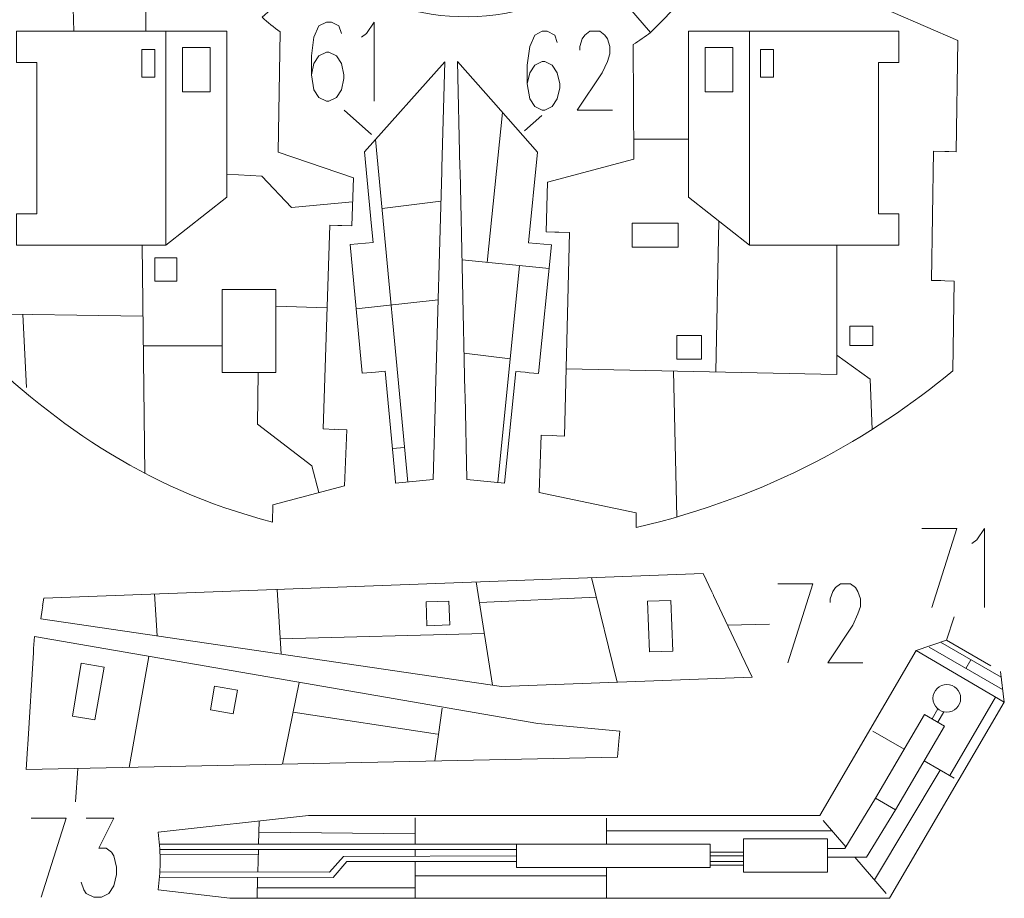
# Model space of a CAD drawing. Header units: millimetres. Extents: x -176 to 176, y -135 to 136.
# Tile 6 of 8: x 35 to 176, y -134 to -8. Entities that reach past the tile are written whole.
import ezdxf

# ---------------------------------------------------------------- set-up
doc = ezdxf.new("R2010")
doc.units = ezdxf.units.MM
doc.header["$MEASUREMENT"] = 0
doc.layers.add('Layer 1', color=7, linetype='Continuous')

msp = doc.modelspace()

# ---------------------------------------------------------------- linework, layer by layer
at = {"layer": 'Layer 1', "color": 5, "lineweight": 9}
for points in [[(52.5604, -16.2255), (54.4124, -16.2255), (54.4124, -12.2567), (52.5604, -12.2567), (52.5604, -16.2255)], [(58.3812, -18.3422), (62.3498, -18.3422), (62.3498, -11.9922), (58.3812, -11.9922), (58.3812, -18.3422)], [(133.2897, -18.3422), (137.2583, -18.3422), (137.2583, -11.9922), (133.2897, -11.9922), (133.2897, -18.3422)], [(141.2271, -16.2255), (143.0791, -16.2255), (143.0791, -12.2567), (141.2271, -12.2567), (141.2271, -16.2255)], [(54.4112, -45.4492), (57.5862, -45.4492), (57.5862, -42.142), (54.4112, -42.142), (54.4112, -45.4492)], [(154.0268, -54.7098), (157.334, -54.7098), (157.334, -51.9316), (154.0268, -51.9316), (154.0268, -54.7098)], [(129.2221, -56.6568), (132.7855, -56.6568), (132.7855, -53.2626), (129.2221, -53.2626), (129.2221, -56.6568)]]:
    msp.add_lwpolyline(points, close=True, dxfattribs=at)
at = {"layer": 'Layer 1', "color": 1, "lineweight": 9}
for points in [[(122.8206, -40.5875), (129.4352, -40.5875), (129.4352, -37.1479), (122.8206, -37.1479), (122.8206, -40.5875)], [(64.0832, -58.5791), (71.756, -58.5791), (71.756, -46.6729), (64.0832, -46.6729), (64.0832, -58.5791)], [(138.7848, -130.1637), (150.8234, -130.1637), (150.8234, -125.4013), (138.7848, -125.4013), (138.7848, -130.1637)]]:
    msp.add_lwpolyline(points, close=True, dxfattribs=at)
msp.add_ellipse((167.9446, -105.2612), major_axis=(0, 1.9844), ratio=1, dxfattribs=at)
at = {"layer": 'Layer 1', "lineweight": 9}
for points, knots in [([(29.6059, 72.1408), (29.6059, 72.1408), (28.2142, 72.146), (28.2142, 72.146), (28.2142, 72.146), (28.2142, 72.146), (28.145, 62.8944), (28.145, 62.8944), (28.145, 62.8944), (28.145, 62.8944), (59.8657, 46.4313), (59.8657, 46.4313), (59.8657, 46.4313), (62.3753, 51.1569), (65.7219, 55.3896), (69.7406, 58.9222), (69.7406, 58.9222), (69.7406, 58.9222), (76.99, 50.5553), (76.99, 50.5553), (76.99, 50.5553), (64.4465, 39.466), (62.0916, 20.8043), (71.5188, 6.9679), (71.5188, 6.9679), (71.5188, 6.9679), (62.4633, 0.5986), (62.4633, 0.5986), (62.4633, 0.5986), (61.3093, 2.2802), (60.2726, 4.0397), (59.3612, 5.8641), (59.3612, 5.8641), (59.3612, 5.8641), (28.0161, -7.7834), (28.0161, -7.7834), (28.0161, -7.7834), (28.0161, -7.7834), (27.7834, -22.8261), (27.7834, -22.8261), (27.7834, -22.8261), (27.7834, -22.8261), (31.4616, -22.9497), (31.4616, -22.9497), (31.4616, -22.9497), (31.4616, -22.9497), (30.8392, -41.4668), (30.8392, -41.4668), (30.8392, -41.4668), (30.8392, -41.4668), (29.449, -41.4201), (29.449, -41.4201)], [0, 0, 0, 0, 0.07142857, 0.07142857, 0.07142857, 0.07142857, 0.14285714, 0.14285714, 0.14285714, 0.14285714, 0.21428571, 0.21428571, 0.21428571, 0.21428571, 0.28571429, 0.28571429, 0.28571429, 0.28571429, 0.35714286, 0.35714286, 0.35714286, 0.35714286, 0.42857143, 0.42857143, 0.42857143, 0.42857143, 0.5, 0.5, 0.5, 0.5, 0.57142857, 0.57142857, 0.57142857, 0.57142857, 0.64285714, 0.64285714, 0.64285714, 0.64285714, 0.71428571, 0.71428571, 0.71428571, 0.71428571, 0.78571429, 0.78571429, 0.78571429, 0.78571429, 0.85714286, 0.85714286, 0.85714286, 0.85714286, 1, 1, 1, 1]), ([(168.2362, -26.8958), (168.2362, -26.8958), (169.298, -26.9315), (169.298, -26.9315), (169.298, -26.9315), (169.298, -26.9315), (169.545, -10.9596), (169.545, -10.9596), (169.545, -10.9596), (169.545, -10.9596), (137.0921, 3.1008), (137.0921, 3.1008), (137.0921, 3.1008), (136.4319, 1.9852), (135.7229, 0.8991), (134.9674, -0.1542), (134.9674, -0.1542), (134.9674, -0.1542), (126.1698, 6.5769), (126.1698, 6.5769), (126.1698, 6.5769), (135.1253, 19.3494), (134.0107, 36.6116), (123.4644, 48.1057), (123.4644, 48.1057), (123.4644, 48.1057), (131.7478, 55.4514), (131.7478, 55.4514), (131.7478, 55.4514), (134.551, 52.3683), (136.9055, 48.904), (138.7407, 45.1629), (138.7407, 45.1629), (138.7407, 45.1629), (174.7531, 61.1129), (174.7531, 61.1129), (174.7531, 61.1129), (174.7531, 61.1129), (174.7918, 71.6063), (174.7918, 71.6063), (174.7918, 71.6063), (174.7918, 71.6063), (173.4923, 71.6111), (173.4923, 71.6111)], [0, 0, 0, 0, 0.08333333, 0.08333333, 0.08333333, 0.08333333, 0.16666667, 0.16666667, 0.16666667, 0.16666667, 0.25, 0.25, 0.25, 0.25, 0.33333333, 0.33333333, 0.33333333, 0.33333333, 0.41666667, 0.41666667, 0.41666667, 0.41666667, 0.5, 0.5, 0.5, 0.5, 0.58333333, 0.58333333, 0.58333333, 0.58333333, 0.66666667, 0.66666667, 0.66666667, 0.66666667, 0.75, 0.75, 0.75, 0.75, 0.83333333, 0.83333333, 0.83333333, 0.83333333, 1, 1, 1, 1]), ([(81.197, -37.5037), (81.197, -37.5037), (82.6389, -37.5522), (82.6389, -37.5522), (82.6389, -37.5522), (82.6389, -37.5522), (82.871, -30.6482), (82.871, -30.6482), (82.871, -30.6482), (82.871, -30.6482), (72.0952, -26.9554), (72.0952, -26.9554), (72.0952, -26.9554), (72.0952, -26.9554), (72.3615, -9.738), (72.3615, -9.738), (72.3615, -9.738), (71.476, -9.0722), (70.6158, -8.3733), (69.7827, -7.6429), (69.7827, -7.6429), (69.7827, -7.6429), (78.1531, -0.22), (78.1531, -0.22), (78.1531, -0.22), (89.7511, -9.5469), (106.1161, -10.0399), (118.2391, -1.4062), (118.2391, -1.4062), (118.2391, -1.4062), (125.4854, -9.822), (125.4854, -9.822), (125.4854, -9.822), (124.6787, -10.4247), (123.8517, -10.9996), (123.0059, -11.5459), (123.0059, -11.5459), (123.0059, -11.5459), (123.1003, -27.9805), (123.1003, -27.9805), (123.1003, -27.9805), (123.1003, -27.9805), (110.6803, -31.2559), (110.6803, -31.2559), (110.6803, -31.2559), (110.6803, -31.2559), (110.5039, -38.3965), (110.5039, -38.3965), (110.5039, -38.3965), (110.5039, -38.3965), (111.7584, -38.4275), (111.7584, -38.4275)], [0, 0, 0, 0, 0.07142857, 0.07142857, 0.07142857, 0.07142857, 0.14285714, 0.14285714, 0.14285714, 0.14285714, 0.21428571, 0.21428571, 0.21428571, 0.21428571, 0.28571429, 0.28571429, 0.28571429, 0.28571429, 0.35714286, 0.35714286, 0.35714286, 0.35714286, 0.42857143, 0.42857143, 0.42857143, 0.42857143, 0.5, 0.5, 0.5, 0.5, 0.57142857, 0.57142857, 0.57142857, 0.57142857, 0.64285714, 0.64285714, 0.64285714, 0.64285714, 0.71428571, 0.71428571, 0.71428571, 0.71428571, 0.78571429, 0.78571429, 0.78571429, 0.78571429, 0.85714286, 0.85714286, 0.85714286, 0.85714286, 1, 1, 1, 1]), ([(95.5625, -29.1734), (95.5625, -29.1734), (95.9828, -14.018), (95.9828, -14.018), (95.9828, -14.018), (95.9828, -14.018), (84.4696, -26.9167), (84.4696, -26.9167), (84.4696, -26.9167), (84.4696, -26.9167), (85.4721, -37.6081), (85.4721, -37.6081), (85.4721, -37.6081), (85.4721, -37.6081), (85.6889, -39.92), (85.6889, -39.92), (85.6889, -39.92), (85.6889, -39.92), (82.4014, -40.2282), (82.4014, -40.2282), (82.4014, -40.2282), (82.4014, -40.2282), (84.1311, -58.6748), (84.1311, -58.6748), (84.1311, -58.6748), (84.1311, -58.6748), (85.495, -58.5469), (85.495, -58.5469)], [0, 0, 0, 0, 0.125, 0.125, 0.125, 0.125, 0.25, 0.25, 0.25, 0.25, 0.375, 0.375, 0.375, 0.375, 0.5, 0.5, 0.5, 0.5, 0.625, 0.625, 0.625, 0.625, 0.75, 0.75, 0.75, 0.75, 1, 1, 1, 1]), ([(108.066, -58.5863), (108.066, -58.5863), (109.4292, -58.7215), (109.4292, -58.7215), (109.4292, -58.7215), (109.4292, -58.7215), (111.2581, -40.2813), (111.2581, -40.2813), (111.2581, -40.2813), (111.2581, -40.2813), (107.9722, -39.9554), (107.9722, -39.9554), (107.9722, -39.9554), (107.9722, -39.9554), (109.2615, -26.9565), (109.2615, -26.9565), (109.2615, -26.9565), (109.2615, -26.9565), (102.9614, -19.8206), (102.9614, -19.8206), (102.9614, -19.8206), (102.9614, -19.8206), (97.8178, -13.9944), (97.8178, -13.9944), (97.8178, -13.9944), (97.8178, -13.9944), (98.157, -29.1733), (98.157, -29.1733)], [0, 0, 0, 0, 0.125, 0.125, 0.125, 0.125, 0.25, 0.25, 0.25, 0.25, 0.375, 0.375, 0.375, 0.375, 0.5, 0.5, 0.5, 0.5, 0.625, 0.625, 0.625, 0.625, 0.75, 0.75, 0.75, 0.75, 1, 1, 1, 1]), ([(167.1065, -45.396), (167.1065, -45.396), (165.7635, -45.3508), (165.7635, -45.3508), (165.7635, -45.3508), (165.7635, -45.3508), (166.05, -26.8224), (166.05, -26.8224), (166.05, -26.8224), (166.05, -26.8224), (167.6741, -26.877), (167.6741, -26.877)], [0, 0, 0, 0, 0.25, 0.25, 0.25, 0.25, 0.5, 0.5, 0.5, 0.5, 1, 1, 1, 1]), ([(80.2306, -66.7116), (80.2306, -66.7116), (78.5254, -66.6364), (78.5254, -66.6364), (78.5254, -66.6364), (78.5254, -66.6364), (79.5065, -37.4469), (79.5065, -37.4469), (79.5065, -37.4469), (79.5065, -37.4469), (80.6352, -37.4848), (80.6352, -37.4848)], [0, 0, 0, 0, 0.25, 0.25, 0.25, 0.25, 0.5, 0.5, 0.5, 0.5, 1, 1, 1, 1]), ([(112.3204, -38.4414), (112.3204, -38.4414), (113.8643, -38.4795), (113.8643, -38.4795), (113.8643, -38.4795), (113.8643, -38.4795), (113.1435, -67.6664), (113.1435, -67.6664), (113.1435, -67.6664), (113.1435, -67.6664), (112.0227, -67.6287), (112.0227, -67.6287)], [0, 0, 0, 0, 0.25, 0.25, 0.25, 0.25, 0.5, 0.5, 0.5, 0.5, 1, 1, 1, 1]), ([(28.8871, -41.4012), (28.8871, -41.4012), (27.4969, -41.3545), (27.4969, -41.3545), (27.4969, -41.3545), (27.4969, -41.3545), (27.3064, -53.6751), (27.3064, -53.6751), (27.3064, -53.6751), (39.3225, -65.3662), (52.4088, -75.1355), (71.275, -79.9955), (71.275, -79.9955), (71.275, -79.9955), (71.3131, -77.5298), (71.3131, -77.5298), (71.3131, -77.5298), (71.3131, -77.5298), (81.5816, -74.8217), (81.5816, -74.8217), (81.5816, -74.8217), (81.5816, -74.8217), (81.9357, -66.7867), (81.9357, -66.7867), (81.9357, -66.7867), (81.9357, -66.7867), (80.7922, -66.7363), (80.7922, -66.7363)], [0, 0, 0, 0, 0.125, 0.125, 0.125, 0.125, 0.25, 0.25, 0.25, 0.25, 0.375, 0.375, 0.375, 0.375, 0.5, 0.5, 0.5, 0.5, 0.625, 0.625, 0.625, 0.625, 0.75, 0.75, 0.75, 0.75, 1, 1, 1, 1]), ([(111.4608, -67.6099), (111.4608, -67.6099), (109.778, -67.5533), (109.778, -67.5533), (109.778, -67.5533), (109.778, -67.5533), (109.5022, -75.7603), (109.5022, -75.7603), (109.5022, -75.7603), (109.5022, -75.7603), (123.3916, -78.6708), (123.3916, -78.6708), (123.3916, -78.6708), (123.3916, -78.6708), (123.4039, -80.8015), (123.4039, -80.8015), (123.4039, -80.8015), (142.6577, -76.2701), (157.1656, -67.9188), (168.8125, -58.3273), (168.8125, -58.3273), (168.8125, -58.3273), (169.0115, -45.46), (169.0115, -45.46), (169.0115, -45.46), (169.0115, -45.46), (167.6685, -45.4148), (167.6685, -45.4148)], [0, 0, 0, 0, 0.125, 0.125, 0.125, 0.125, 0.25, 0.25, 0.25, 0.25, 0.375, 0.375, 0.375, 0.375, 0.5, 0.5, 0.5, 0.5, 0.625, 0.625, 0.625, 0.625, 0.75, 0.75, 0.75, 0.75, 1, 1, 1, 1]), ([(86.0548, -58.4944), (86.0548, -58.4944), (87.4187, -58.3665), (87.4187, -58.3665), (87.4187, -58.3665), (87.4187, -58.3665), (88.8474, -73.6019), (88.8474, -73.6019), (88.8474, -73.6019), (88.8474, -73.6019), (88.9241, -74.4205), (88.9241, -74.4205), (88.9241, -74.4205), (88.9241, -74.4205), (94.3217, -73.9143), (94.3217, -73.9143), (94.3217, -73.9143), (94.3217, -73.9143), (94.6534, -61.9545), (94.6534, -61.9545)], [0, 0, 0, 0, 0.16666667, 0.16666667, 0.16666667, 0.16666667, 0.33333333, 0.33333333, 0.33333333, 0.33333333, 0.5, 0.5, 0.5, 0.5, 0.66666667, 0.66666667, 0.66666667, 0.66666667, 1, 1, 1, 1]), ([(98.8869, -61.8339), (98.8869, -61.8339), (99.1567, -73.9089), (99.1567, -73.9089), (99.1567, -73.9089), (99.1567, -73.9089), (104.5516, -74.4439), (104.5516, -74.4439), (104.5516, -74.4439), (104.5516, -74.4439), (106.1433, -58.3956), (106.1433, -58.3956), (106.1433, -58.3956), (106.1433, -58.3956), (107.5066, -58.5308), (107.5066, -58.5308)], [0, 0, 0, 0, 0.2, 0.2, 0.2, 0.2, 0.4, 0.4, 0.4, 0.4, 0.6, 0.6, 0.6, 0.6, 1, 1, 1, 1]), ([(134.2684, -89.9912), (134.2684, -89.9912), (133.0247, -87.3493), (133.0247, -87.3493), (133.0247, -87.3493), (133.0247, -87.3493), (38.4977, -90.8984), (38.4977, -90.8984), (38.4977, -90.8984), (38.4977, -90.8984), (38.3327, -92.0222), (38.3327, -92.0222)], [0, 0, 0, 0, 0.25, 0.25, 0.25, 0.25, 0.5, 0.5, 0.5, 0.5, 1, 1, 1, 1]), ([(93.2917, -91.451), (93.2917, -91.451), (96.5685, -91.3277), (96.5685, -91.3277), (96.5685, -91.3277), (96.5685, -91.3277), (96.6964, -94.726), (96.6964, -94.726), (96.6964, -94.726), (96.6964, -94.726), (93.4196, -94.8492), (93.4196, -94.8492), (93.4196, -94.8492), (93.4196, -94.8492), (93.2917, -91.451), (93.2917, -91.451)], [0, 0, 0, 0, 0.2, 0.2, 0.2, 0.2, 0.4, 0.4, 0.4, 0.4, 0.6, 0.6, 0.6, 0.6, 1, 1, 1, 1]), ([(125.0451, -91.3603), (125.0451, -91.3603), (128.3777, -91.2339), (128.3777, -91.2339), (128.3777, -91.2339), (128.3777, -91.2339), (128.6528, -98.4885), (128.6528, -98.4885), (128.6528, -98.4885), (128.6528, -98.4885), (125.3202, -98.6148), (125.3202, -98.6148), (125.3202, -98.6148), (125.3202, -98.6148), (125.0451, -91.3603), (125.0451, -91.3603)], [0, 0, 0, 0, 0.2, 0.2, 0.2, 0.2, 0.4, 0.4, 0.4, 0.4, 0.6, 0.6, 0.6, 0.6, 1, 1, 1, 1]), ([(138.2689, -98.4893), (138.2689, -98.4893), (134.5162, -90.5176), (134.5162, -90.5176), (134.5162, -90.5176), (134.5162, -90.5176), (138.2689, -98.4893), (138.2689, -98.4893)], [0, 0, 0, 0, 0.33333333, 0.33333333, 0.33333333, 0.33333333, 1, 1, 1, 1]), ([(38.251, -92.5784), (38.251, -92.5784), (38.0616, -93.8682), (38.0616, -93.8682), (38.0616, -93.8682), (38.0616, -93.8682), (104.0954, -103.5654), (104.0954, -103.5654), (104.0954, -103.5654), (104.0954, -103.5654), (140.0223, -102.214), (140.0223, -102.214), (140.0223, -102.214), (140.0223, -102.214), (138.5167, -99.0157), (138.5167, -99.0157)], [0, 0, 0, 0, 0.2, 0.2, 0.2, 0.2, 0.4, 0.4, 0.4, 0.4, 0.6, 0.6, 0.6, 0.6, 1, 1, 1, 1]), ([(120.9442, -111.3957), (120.9442, -111.3957), (121.0752, -109.9595), (121.0752, -109.9595), (121.0752, -109.9595), (121.0752, -109.9595), (109.3375, -108.8889), (109.3375, -108.8889), (109.3375, -108.8889), (109.3375, -108.8889), (37.1449, -96.4149), (37.1449, -96.4149), (37.1449, -96.4149), (37.1449, -96.4149), (37.0385, -98.14), (37.0385, -98.14), (37.0385, -98.14), (37.0385, -98.14), (37.1449, -96.4149), (37.1449, -96.4149)], [0, 0, 0, 0, 0.16666667, 0.16666667, 0.16666667, 0.16666667, 0.33333333, 0.33333333, 0.33333333, 0.33333333, 0.5, 0.5, 0.5, 0.5, 0.66666667, 0.66666667, 0.66666667, 0.66666667, 1, 1, 1, 1]), ([(174.2325, -100.6103), (174.2325, -100.6103), (167.8876, -96.9059), (167.8876, -96.9059), (167.8876, -96.9059), (167.8876, -96.9059), (163.5528, -98.4238), (163.5528, -98.4238), (163.5528, -98.4238), (163.5528, -98.4238), (149.7426, -122.0556), (149.7426, -122.0556), (149.7426, -122.0556), (149.7426, -122.0556), (76.4289, -122.0556), (76.4289, -122.0556), (76.4289, -122.0556), (76.4289, -122.0556), (54.9036, -124.444), (54.9036, -124.444)], [0, 0, 0, 0, 0.16666667, 0.16666667, 0.16666667, 0.16666667, 0.33333333, 0.33333333, 0.33333333, 0.33333333, 0.5, 0.5, 0.5, 0.5, 0.66666667, 0.66666667, 0.66666667, 0.66666667, 1, 1, 1, 1]), ([(42.6032, -107.8011), (42.6032, -107.8011), (43.8518, -100.2144), (43.8518, -100.2144), (43.8518, -100.2144), (43.8518, -100.2144), (47.1597, -100.8012), (47.1597, -100.8012), (47.1597, -100.8012), (47.1597, -100.8012), (45.8238, -108.3311), (45.8238, -108.3311), (45.8238, -108.3311), (45.8238, -108.3311), (42.6032, -107.8011), (42.6032, -107.8011)], [0, 0, 0, 0, 0.2, 0.2, 0.2, 0.2, 0.4, 0.4, 0.4, 0.4, 0.6, 0.6, 0.6, 0.6, 1, 1, 1, 1]), ([(169.7253, -116.861), (169.7253, -116.861), (176.1856, -105.8063), (176.1856, -105.8063), (176.1856, -105.8063), (176.1856, -105.8063), (175.6354, -101.4294), (175.6354, -101.4294)], [0, 0, 0, 0, 0.33333333, 0.33333333, 0.33333333, 0.33333333, 1, 1, 1, 1]), ([(66.2429, -104.1089), (66.2429, -104.1089), (65.6406, -107.5041), (65.6406, -107.5041), (65.6406, -107.5041), (65.6406, -107.5041), (62.3725, -106.9242), (62.3725, -106.9242), (62.3725, -106.9242), (62.3725, -106.9242), (62.9749, -103.5292), (62.9749, -103.5292), (62.9749, -103.5292), (62.9749, -103.5292), (66.2429, -104.1089), (66.2429, -104.1089)], [0, 0, 0, 0, 0.2, 0.2, 0.2, 0.2, 0.4, 0.4, 0.4, 0.4, 0.6, 0.6, 0.6, 0.6, 1, 1, 1, 1]), ([(164.7489, -107.587), (164.7489, -107.587), (167.6106, -109.2593), (167.6106, -109.2593), (167.6106, -109.2593), (167.6106, -109.2593), (160.5948, -121.2645), (160.5948, -121.2645), (160.5948, -121.2645), (160.5948, -121.2645), (157.7331, -119.5922), (157.7331, -119.5922), (157.7331, -119.5922), (157.7331, -119.5922), (164.7489, -107.587), (164.7489, -107.587)], [0, 0, 0, 0, 0.2, 0.2, 0.2, 0.2, 0.4, 0.4, 0.4, 0.4, 0.6, 0.6, 0.6, 0.6, 1, 1, 1, 1]), ([(36.1559, -112.4484), (36.1559, -112.4484), (35.9694, -115.4723), (35.9694, -115.4723), (35.9694, -115.4723), (35.9694, -115.4723), (120.7347, -113.6933), (120.7347, -113.6933), (120.7347, -113.6933), (120.7347, -113.6933), (120.8931, -111.9556), (120.8931, -111.9556)], [0, 0, 0, 0, 0.25, 0.25, 0.25, 0.25, 0.5, 0.5, 0.5, 0.5, 1, 1, 1, 1]), ([(119.4545, -133.9291), (119.4545, -133.9291), (159.7508, -133.9291), (159.7508, -133.9291), (159.7508, -133.9291), (159.7508, -133.9291), (169.4416, -117.3464), (169.4416, -117.3464)], [0, 0, 0, 0, 0.33333333, 0.33333333, 0.33333333, 0.33333333, 1, 1, 1, 1]), ([(106.2473, -129.4919), (106.2473, -129.4919), (106.2473, -126.1878), (106.2473, -126.1878), (106.2473, -126.1878), (106.2473, -126.1878), (134.0309, -126.1878), (134.0309, -126.1878), (134.0309, -126.1878), (134.0309, -126.1878), (134.0309, -129.4919), (134.0309, -129.4919), (134.0309, -129.4919), (134.0309, -129.4919), (106.2473, -129.4919), (106.2473, -129.4919)], [0, 0, 0, 0, 0.2, 0.2, 0.2, 0.2, 0.4, 0.4, 0.4, 0.4, 0.6, 0.6, 0.6, 0.6, 1, 1, 1, 1]), ([(54.9036, -132.7262), (54.9036, -132.7262), (65.1454, -133.9291), (65.1454, -133.9291), (65.1454, -133.9291), (65.1454, -133.9291), (118.8923, -133.9291), (118.8923, -133.9291)], [0, 0, 0, 0, 0.33333333, 0.33333333, 0.33333333, 0.33333333, 1, 1, 1, 1])]:
    msp.add_open_spline(points, degree=3, knots=knots, dxfattribs=at)
at = {"layer": 'Layer 1', "color": 5, "lineweight": 9}
for points in [[(53.1259, 3.1493), (53.1259, 3.1493), (53.1259, -9.6109), (53.1259, -9.6109)], [(125.4854, -9.822), (125.4854, -9.822), (134.9674, -0.1542), (134.9674, -0.1542)], [(42.7849, -9.6109), (42.7849, -9.6109), (42.5492, -1.4557), (42.5492, -1.4557)], [(102.0554, -42.7854), (102.0554, -42.7854), (104.268, -21.3003), (104.268, -21.3003)], [(86.0511, -25.1449), (86.0511, -25.1449), (90.6571, -74.2579), (90.6571, -74.2579)], [(123.0839, -25.1083), (123.0839, -25.1083), (130.9086, -25.1083), (130.9086, -25.1083)], [(86.9805, -35.0548), (86.9805, -35.0548), (95.4291, -33.9836), (95.4291, -33.9836)], [(135.2743, -36.863), (135.2743, -36.863), (134.8188, -58.4777), (134.8188, -58.4777)], [(52.5741, -40.3026), (52.5741, -40.3026), (52.9562, -73.0166), (52.9562, -73.0166)], [(98.4533, -42.4282), (98.4533, -42.4282), (110.9226, -43.6648), (110.9226, -43.6648)], [(106.6795, -43.2439), (106.6795, -43.2439), (103.5949, -74.349), (103.5949, -74.349)], [(71.756, -49.0539), (71.756, -49.0539), (79.1081, -49.301), (79.1081, -49.301)], [(83.2663, -49.4515), (83.2663, -49.4515), (95.0368, -48.1316), (95.0368, -48.1316)], [(52.6933, -50.503), (52.6933, -50.503), (27.3616, -50.1113), (27.3616, -50.1113)], [(35.5131, -50.2373), (35.5131, -50.2373), (36.038, -60.6956), (36.038, -60.6956)], [(52.7428, -54.7388), (52.7428, -54.7388), (64.0831, -54.7388), (64.0831, -54.7388)], [(105.353, -56.6204), (105.353, -56.6204), (98.7523, -55.8095), (98.7523, -55.8095)], [(128.7595, -58.3499), (128.7595, -58.3499), (129.2504, -79.2888), (129.2504, -79.2888)], [(90.1936, -69.3147), (90.1936, -69.3147), (88.4607, -69.4772), (88.4607, -69.4772)], [(100.4716, -88.5737), (100.4716, -88.5737), (102.8261, -103.3789), (102.8261, -103.3789)], [(117.0095, -87.9517), (117.0095, -87.9517), (120.7052, -102.9406), (120.7052, -102.9406)], [(54.3586, -90.3082), (54.3586, -90.3082), (54.7264, -96.3154), (54.7264, -96.3154)], [(71.9632, -89.6461), (71.9632, -89.6461), (72.5338, -98.9305), (72.5338, -98.9305)], [(100.9421, -91.532), (100.9421, -91.532), (117.7074, -90.7818), (117.7074, -90.7818)], [(72.3986, -96.7291), (72.3986, -96.7291), (101.6489, -95.9763), (101.6489, -95.9763)], [(167.0248, -97.208), (167.0248, -97.208), (175.7375, -102.2408), (175.7375, -102.2408)], [(175.9478, -104.0194), (175.9478, -104.0194), (165.3952, -97.9425), (165.3952, -97.9425)], [(53.5616, -99.2514), (53.5616, -99.2514), (50.7249, -115.1626), (50.7249, -115.1626)], [(171.3812, -99.7244), (171.3812, -99.7244), (170.6611, -100.9749), (170.6611, -100.9749)], [(75.1215, -102.9767), (75.1215, -102.9767), (72.6923, -114.7015), (72.6923, -114.7015)], [(168.3557, -116.34), (168.3557, -116.34), (174.9377, -105.077), (174.9377, -105.077)], [(74.2334, -107.2633), (74.2334, -107.2633), (94.9135, -110.4198), (94.9135, -110.4198)], [(95.621, -106.6944), (95.621, -106.6944), (94.5611, -114.2212), (94.5611, -114.2212)], [(166.6769, -106.788), (166.6769, -106.788), (165.8381, -108.2234), (165.8381, -108.2234)], [(167.5142, -107.1988), (167.5142, -107.1988), (166.6412, -108.6927), (166.6412, -108.6927)], [(157.3397, -109.9558), (157.3397, -109.9558), (161.8403, -112.5641), (161.8403, -112.5641)], [(164.708, -114.2261), (164.708, -114.2261), (168.9814, -116.7027), (168.9814, -116.7027)], [(167.0081, -115.559), (167.0081, -115.559), (157.5661, -131.2879), (157.5661, -131.2879)], [(91.7229, -122.3912), (91.7229, -122.3912), (91.7229, -126.1837), (91.7229, -126.1837)], [(119.1734, -122.4574), (119.1734, -122.4574), (119.1734, -126.1878), (119.1734, -126.1878)], [(150.1959, -122.7881), (150.1959, -122.7881), (153.4735, -126.5681), (153.4735, -126.5681)], [(69.3603, -122.8399), (69.3603, -122.8399), (69.2723, -126.1773), (69.2723, -126.1773)], [(91.7229, -124.6731), (91.7229, -124.6731), (69.318, -124.4447), (69.318, -124.4447)], [(151.4512, -124.2358), (151.4512, -124.2358), (119.1734, -124.2358), (119.1734, -124.2358)], [(69.2522, -126.9393), (69.2522, -126.9393), (69.1673, -130.1586), (69.1673, -130.1586)], [(91.7229, -126.9457), (91.7229, -126.9457), (91.7229, -127.8831), (91.7229, -127.8831)], [(69.2335, -127.6496), (69.2335, -127.6496), (55.1476, -127.5834), (55.1476, -127.5834)], [(138.7848, -127.3194), (138.7848, -127.3194), (134.0309, -127.3194), (134.0309, -127.3194)], [(134.0309, -127.8398), (134.0309, -127.8398), (138.7848, -127.8398), (138.7848, -127.8398)], [(154.7558, -128.047), (154.7558, -128.047), (159.2579, -133.2392), (159.2579, -133.2392)], [(91.7229, -128.6758), (91.7229, -128.6758), (91.7229, -133.9291), (91.7229, -133.9291)], [(119.1734, -129.4919), (119.1734, -129.4919), (119.1734, -133.9291), (119.1734, -133.9291)], [(134.0309, -128.6421), (134.0309, -128.6421), (138.7848, -128.6421), (138.7848, -128.6421)], [(138.7848, -129.1713), (138.7848, -129.1713), (134.0309, -129.1713), (134.0309, -129.1713)], [(69.1472, -130.9204), (69.1472, -130.9204), (69.0679, -133.9291), (69.0679, -133.9291)], [(91.7229, -130.7254), (91.7229, -130.7254), (119.1734, -130.7254), (119.1734, -130.7254)], [(69.107, -132.4479), (69.107, -132.4479), (91.7229, -132.4479), (91.7229, -132.4479)]]:
    msp.add_open_spline(points, degree=3, dxfattribs=at)
at = {"layer": 'Layer 1', "color": 1, "lineweight": 9}
for points, knots in [([(81.1585, -9.953), (81.1585, -9.953), (80.803, -8.8848), (80.803, -8.8848), (80.803, -8.8848), (80.803, -8.8848), (79.7257, -8.3346), (79.7257, -8.3346), (79.7257, -8.3346), (79.7257, -8.3346), (79.0039, -8.3346), (79.0039, -8.3346), (79.0039, -8.3346), (79.0039, -8.3346), (77.9266, -8.8848), (77.9266, -8.8848), (77.9266, -8.8848), (77.9266, -8.8848), (77.2155, -10.5033), (77.2155, -10.5033), (77.2155, -10.5033), (77.2155, -10.5033), (76.8492, -13.1901), (76.8492, -13.1901), (76.8492, -13.1901), (76.8492, -13.1901), (76.8492, -15.8931), (76.8492, -15.8931), (76.8492, -15.8931), (76.8492, -15.8931), (77.2155, -18.0457), (77.2155, -18.0457), (77.2155, -18.0457), (77.2155, -18.0457), (77.9266, -19.1301), (77.9266, -19.1301), (77.9266, -19.1301), (77.9266, -19.1301), (79.0039, -19.6643), (79.0039, -19.6643), (79.0039, -19.6643), (79.0039, -19.6643), (79.3702, -19.6643), (79.3702, -19.6643), (79.3702, -19.6643), (79.3702, -19.6643), (80.4475, -19.1301), (80.4475, -19.1301), (80.4475, -19.1301), (80.4475, -19.1301), (81.1585, -18.0457), (81.1585, -18.0457), (81.1585, -18.0457), (81.1585, -18.0457), (81.5248, -16.4272), (81.5248, -16.4272), (81.5248, -16.4272), (81.5248, -16.4272), (81.5248, -15.8931), (81.5248, -15.8931), (81.5248, -15.8931), (81.5248, -15.8931), (81.1585, -14.2745), (81.1585, -14.2745), (81.1585, -14.2745), (81.1585, -14.2745), (80.4475, -13.1901), (80.4475, -13.1901), (80.4475, -13.1901), (80.4475, -13.1901), (79.3702, -12.656), (79.3702, -12.656), (79.3702, -12.656), (79.3702, -12.656), (79.0039, -12.656), (79.0039, -12.656), (79.0039, -12.656), (79.0039, -12.656), (77.9266, -13.1901), (77.9266, -13.1901), (77.9266, -13.1901), (77.9266, -13.1901), (77.2155, -14.2745), (77.2155, -14.2745), (77.2155, -14.2745), (77.2155, -14.2745), (76.8492, -15.8931), (76.8492, -15.8931)], [0, 0, 0, 0, 0.04347826, 0.04347826, 0.04347826, 0.04347826, 0.08695652, 0.08695652, 0.08695652, 0.08695652, 0.13043478, 0.13043478, 0.13043478, 0.13043478, 0.17391304, 0.17391304, 0.17391304, 0.17391304, 0.2173913, 0.2173913, 0.2173913, 0.2173913, 0.26086957, 0.26086957, 0.26086957, 0.26086957, 0.30434783, 0.30434783, 0.30434783, 0.30434783, 0.34782609, 0.34782609, 0.34782609, 0.34782609, 0.39130435, 0.39130435, 0.39130435, 0.39130435, 0.43478261, 0.43478261, 0.43478261, 0.43478261, 0.47826087, 0.47826087, 0.47826087, 0.47826087, 0.52173913, 0.52173913, 0.52173913, 0.52173913, 0.56521739, 0.56521739, 0.56521739, 0.56521739, 0.60869565, 0.60869565, 0.60869565, 0.60869565, 0.65217391, 0.65217391, 0.65217391, 0.65217391, 0.69565217, 0.69565217, 0.69565217, 0.69565217, 0.73913043, 0.73913043, 0.73913043, 0.73913043, 0.7826087, 0.7826087, 0.7826087, 0.7826087, 0.82608696, 0.82608696, 0.82608696, 0.82608696, 0.86956522, 0.86956522, 0.86956522, 0.86956522, 0.91304348, 0.91304348, 0.91304348, 0.91304348, 1, 1, 1, 1]), ([(84.035, -10.5033), (84.035, -10.5033), (84.7568, -9.953), (84.7568, -9.953), (84.7568, -9.953), (84.7568, -9.953), (85.8341, -8.3346), (85.8341, -8.3346), (85.8341, -8.3346), (85.8341, -8.3346), (85.8341, -19.6643), (85.8341, -19.6643)], [0, 0, 0, 0, 0.25, 0.25, 0.25, 0.25, 0.5, 0.5, 0.5, 0.5, 1, 1, 1, 1]), ([(34.5684, -40.3026), (34.5684, -40.3026), (55.9996, -40.3026), (55.9996, -40.3026), (55.9996, -40.3026), (55.9996, -40.3026), (55.9996, -9.6109), (55.9996, -9.6109), (55.9996, -9.6109), (55.9996, -9.6109), (34.5684, -9.6109), (34.5684, -9.6109), (34.5684, -9.6109), (34.5684, -9.6109), (34.5684, -14.1088), (34.5684, -14.1088), (34.5684, -14.1088), (34.5684, -14.1088), (37.4788, -14.1088), (37.4788, -14.1088), (37.4788, -14.1088), (37.4788, -14.1088), (37.4788, -35.8046), (37.4788, -35.8046), (37.4788, -35.8046), (37.4788, -35.8046), (34.5684, -35.8046), (34.5684, -35.8046), (34.5684, -35.8046), (34.5684, -35.8046), (34.5684, -40.3026), (34.5684, -40.3026)], [0, 0, 0, 0, 0.11111111, 0.11111111, 0.11111111, 0.11111111, 0.22222222, 0.22222222, 0.22222222, 0.22222222, 0.33333333, 0.33333333, 0.33333333, 0.33333333, 0.44444444, 0.44444444, 0.44444444, 0.44444444, 0.55555556, 0.55555556, 0.55555556, 0.55555556, 0.66666667, 0.66666667, 0.66666667, 0.66666667, 0.77777778, 0.77777778, 0.77777778, 0.77777778, 1, 1, 1, 1]), ([(55.9996, -9.6109), (55.9996, -9.6109), (64.7309, -9.6109), (64.7309, -9.6109), (64.7309, -9.6109), (64.7309, -9.6109), (64.7309, -33.4234), (64.7309, -33.4234), (64.7309, -33.4234), (64.7309, -33.4234), (55.9996, -40.3026), (55.9996, -40.3026)], [0, 0, 0, 0, 0.25, 0.25, 0.25, 0.25, 0.5, 0.5, 0.5, 0.5, 1, 1, 1, 1]), ([(112.0971, -11.2605), (112.0971, -11.2605), (111.7416, -10.1922), (111.7416, -10.1922), (111.7416, -10.1922), (111.7416, -10.1922), (110.6643, -9.6419), (110.6643, -9.6419), (110.6643, -9.6419), (110.6643, -9.6419), (109.9425, -9.6419), (109.9425, -9.6419), (109.9425, -9.6419), (109.9425, -9.6419), (108.8652, -10.1922), (108.8652, -10.1922), (108.8652, -10.1922), (108.8652, -10.1922), (108.1541, -11.8108), (108.1541, -11.8108), (108.1541, -11.8108), (108.1541, -11.8108), (107.7878, -14.4975), (107.7878, -14.4975), (107.7878, -14.4975), (107.7878, -14.4975), (107.7878, -17.2005), (107.7878, -17.2005), (107.7878, -17.2005), (107.7878, -17.2005), (108.1541, -19.3532), (108.1541, -19.3532), (108.1541, -19.3532), (108.1541, -19.3532), (108.8652, -20.4376), (108.8652, -20.4376), (108.8652, -20.4376), (108.8652, -20.4376), (109.9425, -20.9717), (109.9425, -20.9717), (109.9425, -20.9717), (109.9425, -20.9717), (110.3088, -20.9717), (110.3088, -20.9717), (110.3088, -20.9717), (110.3088, -20.9717), (111.3861, -20.4376), (111.3861, -20.4376), (111.3861, -20.4376), (111.3861, -20.4376), (112.0971, -19.3532), (112.0971, -19.3532), (112.0971, -19.3532), (112.0971, -19.3532), (112.4634, -17.7346), (112.4634, -17.7346), (112.4634, -17.7346), (112.4634, -17.7346), (112.4634, -17.2005), (112.4634, -17.2005), (112.4634, -17.2005), (112.4634, -17.2005), (112.0971, -15.582), (112.0971, -15.582), (112.0971, -15.582), (112.0971, -15.582), (111.3861, -14.4975), (111.3861, -14.4975), (111.3861, -14.4975), (111.3861, -14.4975), (110.3088, -13.9634), (110.3088, -13.9634), (110.3088, -13.9634), (110.3088, -13.9634), (109.9425, -13.9634), (109.9425, -13.9634), (109.9425, -13.9634), (109.9425, -13.9634), (108.8652, -14.4975), (108.8652, -14.4975), (108.8652, -14.4975), (108.8652, -14.4975), (108.1541, -15.582), (108.1541, -15.582), (108.1541, -15.582), (108.1541, -15.582), (107.7878, -17.2005), (107.7878, -17.2005)], [0, 0, 0, 0, 0.04347826, 0.04347826, 0.04347826, 0.04347826, 0.08695652, 0.08695652, 0.08695652, 0.08695652, 0.13043478, 0.13043478, 0.13043478, 0.13043478, 0.17391304, 0.17391304, 0.17391304, 0.17391304, 0.2173913, 0.2173913, 0.2173913, 0.2173913, 0.26086957, 0.26086957, 0.26086957, 0.26086957, 0.30434783, 0.30434783, 0.30434783, 0.30434783, 0.34782609, 0.34782609, 0.34782609, 0.34782609, 0.39130435, 0.39130435, 0.39130435, 0.39130435, 0.43478261, 0.43478261, 0.43478261, 0.43478261, 0.47826087, 0.47826087, 0.47826087, 0.47826087, 0.52173913, 0.52173913, 0.52173913, 0.52173913, 0.56521739, 0.56521739, 0.56521739, 0.56521739, 0.60869565, 0.60869565, 0.60869565, 0.60869565, 0.65217391, 0.65217391, 0.65217391, 0.65217391, 0.69565217, 0.69565217, 0.69565217, 0.69565217, 0.73913043, 0.73913043, 0.73913043, 0.73913043, 0.7826087, 0.7826087, 0.7826087, 0.7826087, 0.82608696, 0.82608696, 0.82608696, 0.82608696, 0.86956522, 0.86956522, 0.86956522, 0.86956522, 0.91304348, 0.91304348, 0.91304348, 0.91304348, 1, 1, 1, 1]), ([(115.3291, -12.3449), (115.3291, -12.3449), (115.3291, -11.8108), (115.3291, -11.8108), (115.3291, -11.8108), (115.3291, -11.8108), (115.6954, -10.7264), (115.6954, -10.7264), (115.6954, -10.7264), (115.6954, -10.7264), (116.0509, -10.1922), (116.0509, -10.1922), (116.0509, -10.1922), (116.0509, -10.1922), (116.7727, -9.6419), (116.7727, -9.6419), (116.7727, -9.6419), (116.7727, -9.6419), (118.2055, -9.6419), (118.2055, -9.6419), (118.2055, -9.6419), (118.2055, -9.6419), (118.9273, -10.1922), (118.9273, -10.1922), (118.9273, -10.1922), (118.9273, -10.1922), (119.2829, -10.7264), (119.2829, -10.7264), (119.2829, -10.7264), (119.2829, -10.7264), (119.6384, -11.8108), (119.6384, -11.8108), (119.6384, -11.8108), (119.6384, -11.8108), (119.6384, -12.879), (119.6384, -12.879), (119.6384, -12.879), (119.6384, -12.879), (119.2829, -13.9634), (119.2829, -13.9634), (119.2829, -13.9634), (119.2829, -13.9634), (118.5611, -15.582), (118.5611, -15.582), (118.5611, -15.582), (118.5611, -15.582), (114.9736, -20.9717), (114.9736, -20.9717), (114.9736, -20.9717), (114.9736, -20.9717), (120.0047, -20.9717), (120.0047, -20.9717)], [0, 0, 0, 0, 0.07142857, 0.07142857, 0.07142857, 0.07142857, 0.14285714, 0.14285714, 0.14285714, 0.14285714, 0.21428571, 0.21428571, 0.21428571, 0.21428571, 0.28571429, 0.28571429, 0.28571429, 0.28571429, 0.35714286, 0.35714286, 0.35714286, 0.35714286, 0.42857143, 0.42857143, 0.42857143, 0.42857143, 0.5, 0.5, 0.5, 0.5, 0.57142857, 0.57142857, 0.57142857, 0.57142857, 0.64285714, 0.64285714, 0.64285714, 0.64285714, 0.71428571, 0.71428571, 0.71428571, 0.71428571, 0.78571429, 0.78571429, 0.78571429, 0.78571429, 0.85714286, 0.85714286, 0.85714286, 0.85714286, 1, 1, 1, 1]), ([(139.6399, -9.6109), (139.6399, -9.6109), (130.9086, -9.6109), (130.9086, -9.6109), (130.9086, -9.6109), (130.9086, -9.6109), (130.9086, -33.4234), (130.9086, -33.4234), (130.9086, -33.4234), (130.9086, -33.4234), (139.6399, -40.3026), (139.6399, -40.3026)], [0, 0, 0, 0, 0.25, 0.25, 0.25, 0.25, 0.5, 0.5, 0.5, 0.5, 1, 1, 1, 1]), ([(161.0711, -40.3026), (161.0711, -40.3026), (139.6399, -40.3026), (139.6399, -40.3026), (139.6399, -40.3026), (139.6399, -40.3026), (139.6399, -9.6109), (139.6399, -9.6109), (139.6399, -9.6109), (139.6399, -9.6109), (161.0711, -9.6109), (161.0711, -9.6109), (161.0711, -9.6109), (161.0711, -9.6109), (161.0711, -14.1088), (161.0711, -14.1088), (161.0711, -14.1088), (161.0711, -14.1088), (158.1607, -14.1088), (158.1607, -14.1088), (158.1607, -14.1088), (158.1607, -14.1088), (158.1607, -35.8046), (158.1607, -35.8046), (158.1607, -35.8046), (158.1607, -35.8046), (161.0711, -35.8046), (161.0711, -35.8046), (161.0711, -35.8046), (161.0711, -35.8046), (161.0711, -40.3026), (161.0711, -40.3026)], [0, 0, 0, 0, 0.11111111, 0.11111111, 0.11111111, 0.11111111, 0.22222222, 0.22222222, 0.22222222, 0.22222222, 0.33333333, 0.33333333, 0.33333333, 0.33333333, 0.44444444, 0.44444444, 0.44444444, 0.44444444, 0.55555556, 0.55555556, 0.55555556, 0.55555556, 0.66666667, 0.66666667, 0.66666667, 0.66666667, 0.77777778, 0.77777778, 0.77777778, 0.77777778, 1, 1, 1, 1]), ([(164.3452, -80.9122), (164.3452, -80.9122), (169.3763, -80.9122), (169.3763, -80.9122), (169.3763, -80.9122), (169.3763, -80.9122), (165.7888, -92.2419), (165.7888, -92.2419)], [0, 0, 0, 0, 0.33333333, 0.33333333, 0.33333333, 0.33333333, 1, 1, 1, 1]), ([(171.531, -83.081), (171.531, -83.081), (172.2528, -82.5308), (172.2528, -82.5308), (172.2528, -82.5308), (172.2528, -82.5308), (173.3301, -80.9122), (173.3301, -80.9122), (173.3301, -80.9122), (173.3301, -80.9122), (173.3301, -92.2419), (173.3301, -92.2419)], [0, 0, 0, 0, 0.25, 0.25, 0.25, 0.25, 0.5, 0.5, 0.5, 0.5, 1, 1, 1, 1]), ([(143.7013, -88.8491), (143.7013, -88.8491), (148.7324, -88.8491), (148.7324, -88.8491), (148.7324, -88.8491), (148.7324, -88.8491), (145.1449, -100.1789), (145.1449, -100.1789)], [0, 0, 0, 0, 0.33333333, 0.33333333, 0.33333333, 0.33333333, 1, 1, 1, 1]), ([(151.2426, -91.5521), (151.2426, -91.5521), (151.2426, -91.018), (151.2426, -91.018), (151.2426, -91.018), (151.2426, -91.018), (151.6089, -89.9335), (151.6089, -89.9335), (151.6089, -89.9335), (151.6089, -89.9335), (151.9644, -89.3994), (151.9644, -89.3994), (151.9644, -89.3994), (151.9644, -89.3994), (152.6862, -88.8491), (152.6862, -88.8491), (152.6862, -88.8491), (152.6862, -88.8491), (154.119, -88.8491), (154.119, -88.8491), (154.119, -88.8491), (154.119, -88.8491), (154.8408, -89.3994), (154.8408, -89.3994), (154.8408, -89.3994), (154.8408, -89.3994), (155.1964, -89.9335), (155.1964, -89.9335), (155.1964, -89.9335), (155.1964, -89.9335), (155.5519, -91.018), (155.5519, -91.018), (155.5519, -91.018), (155.5519, -91.018), (155.5519, -92.0862), (155.5519, -92.0862), (155.5519, -92.0862), (155.5519, -92.0862), (155.1964, -93.1706), (155.1964, -93.1706), (155.1964, -93.1706), (155.1964, -93.1706), (154.4746, -94.7891), (154.4746, -94.7891), (154.4746, -94.7891), (154.4746, -94.7891), (150.8871, -100.1789), (150.8871, -100.1789), (150.8871, -100.1789), (150.8871, -100.1789), (155.9182, -100.1789), (155.9182, -100.1789)], [0, 0, 0, 0, 0.07142857, 0.07142857, 0.07142857, 0.07142857, 0.14285714, 0.14285714, 0.14285714, 0.14285714, 0.21428571, 0.21428571, 0.21428571, 0.21428571, 0.28571429, 0.28571429, 0.28571429, 0.28571429, 0.35714286, 0.35714286, 0.35714286, 0.35714286, 0.42857143, 0.42857143, 0.42857143, 0.42857143, 0.5, 0.5, 0.5, 0.5, 0.57142857, 0.57142857, 0.57142857, 0.57142857, 0.64285714, 0.64285714, 0.64285714, 0.64285714, 0.71428571, 0.71428571, 0.71428571, 0.71428571, 0.78571429, 0.78571429, 0.78571429, 0.78571429, 0.85714286, 0.85714286, 0.85714286, 0.85714286, 1, 1, 1, 1]), ([(36.6826, -122.4406), (36.6826, -122.4406), (41.7137, -122.4406), (41.7137, -122.4406), (41.7137, -122.4406), (41.7137, -122.4406), (38.1262, -133.7704), (38.1262, -133.7704)], [0, 0, 0, 0, 0.33333333, 0.33333333, 0.33333333, 0.33333333, 1, 1, 1, 1]), ([(44.5902, -122.4406), (44.5902, -122.4406), (48.5332, -122.4406), (48.5332, -122.4406), (48.5332, -122.4406), (48.5332, -122.4406), (46.3785, -126.7621), (46.3785, -126.7621), (46.3785, -126.7621), (46.3785, -126.7621), (47.4559, -126.7621), (47.4559, -126.7621), (47.4559, -126.7621), (47.4559, -126.7621), (48.1777, -127.2963), (48.1777, -127.2963), (48.1777, -127.2963), (48.1777, -127.2963), (48.5332, -127.8466), (48.5332, -127.8466), (48.5332, -127.8466), (48.5332, -127.8466), (48.8995, -129.4651), (48.8995, -129.4651), (48.8995, -129.4651), (48.8995, -129.4651), (48.8995, -130.5333), (48.8995, -130.5333), (48.8995, -130.5333), (48.8995, -130.5333), (48.5332, -132.1519), (48.5332, -132.1519), (48.5332, -132.1519), (48.5332, -132.1519), (47.8221, -133.2363), (47.8221, -133.2363), (47.8221, -133.2363), (47.8221, -133.2363), (46.7448, -133.7704), (46.7448, -133.7704), (46.7448, -133.7704), (46.7448, -133.7704), (45.6675, -133.7704), (45.6675, -133.7704), (45.6675, -133.7704), (45.6675, -133.7704), (44.5902, -133.2363), (44.5902, -133.2363), (44.5902, -133.2363), (44.5902, -133.2363), (44.2239, -132.7022), (44.2239, -132.7022), (44.2239, -132.7022), (44.2239, -132.7022), (43.8684, -131.6178), (43.8684, -131.6178)], [0, 0, 0, 0, 0.06666667, 0.06666667, 0.06666667, 0.06666667, 0.13333333, 0.13333333, 0.13333333, 0.13333333, 0.2, 0.2, 0.2, 0.2, 0.26666667, 0.26666667, 0.26666667, 0.26666667, 0.33333333, 0.33333333, 0.33333333, 0.33333333, 0.4, 0.4, 0.4, 0.4, 0.46666667, 0.46666667, 0.46666667, 0.46666667, 0.53333333, 0.53333333, 0.53333333, 0.53333333, 0.6, 0.6, 0.6, 0.6, 0.66666667, 0.66666667, 0.66666667, 0.66666667, 0.73333333, 0.73333333, 0.73333333, 0.73333333, 0.8, 0.8, 0.8, 0.8, 0.86666667, 0.86666667, 0.86666667, 0.86666667, 1, 1, 1, 1]), ([(106.2473, -127.8398), (106.2473, -127.8398), (81.4409, -127.9138), (81.4409, -127.9138), (81.4409, -127.9138), (81.4409, -127.9138), (79.4565, -130.1628), (79.4565, -130.1628), (79.4565, -130.1628), (79.4565, -130.1628), (55.1258, -130.1528), (55.1258, -130.1528)], [0, 0, 0, 0, 0.25, 0.25, 0.25, 0.25, 0.5, 0.5, 0.5, 0.5, 1, 1, 1, 1]), ([(106.2473, -128.6758), (106.2473, -128.6758), (81.9489, -128.6758), (81.9489, -128.6758), (81.9489, -128.6758), (81.9489, -128.6758), (79.9645, -130.9248), (79.9645, -130.9248), (79.9645, -130.9248), (79.9645, -130.9248), (55.0809, -130.9146), (55.0809, -130.9146)], [0, 0, 0, 0, 0.25, 0.25, 0.25, 0.25, 0.5, 0.5, 0.5, 0.5, 1, 1, 1, 1])]:
    msp.add_open_spline(points, degree=3, knots=knots, dxfattribs=at)
for points in [[(81.5495, -20.9548), (81.5495, -20.9548), (85.4622, -24.4471), (85.4622, -24.4471)], [(109.909, -21.7356), (109.909, -21.7356), (107.4218, -23.9315), (107.4218, -23.9315)], [(167.6741, -26.8798), (167.6741, -26.8798), (168.2361, -26.8962), (168.2361, -26.8962)], [(95.5471, -29.7354), (95.5471, -29.7354), (95.5619, -29.1734), (95.5619, -29.1734)], [(98.1696, -29.7354), (98.1696, -29.7354), (98.157, -29.1734), (98.157, -29.1734)], [(80.6351, -37.4879), (80.6351, -37.4879), (81.1971, -37.5015), (81.1971, -37.5015)], [(111.7584, -38.4276), (111.7584, -38.4276), (112.3204, -38.4412), (112.3204, -38.4412)], [(167.1066, -45.3959), (167.1066, -45.3959), (167.6684, -45.4149), (167.6684, -45.4149)], [(85.495, -58.5471), (85.495, -58.5471), (86.0548, -58.4941), (86.0548, -58.4941)], [(107.5067, -58.5294), (107.5067, -58.5294), (108.0659, -58.5876), (108.0659, -58.5876)], [(94.6538, -61.9545), (94.6538, -61.9545), (94.6686, -61.3925), (94.6686, -61.3925)], [(98.8869, -61.8338), (98.8869, -61.8338), (98.8743, -61.2718), (98.8743, -61.2718)], [(80.231, -66.705), (80.231, -66.705), (80.7922, -66.7368), (80.7922, -66.7368)], [(111.4609, -67.6097), (111.4609, -67.6097), (112.0227, -67.6287), (112.0227, -67.6287)], [(134.2684, -89.9912), (134.2684, -89.9912), (134.5079, -90.5), (134.5079, -90.5)], [(38.3342, -92.0224), (38.3342, -92.0224), (38.2494, -92.5782), (38.2494, -92.5782)], [(168.9923, -93.5872), (168.9923, -93.5872), (167.8876, -96.9059), (167.8876, -96.9059)], [(142.534, -94.6455), (142.534, -94.6455), (136.5235, -94.7816), (136.5235, -94.7816)], [(37.0036, -98.7011), (37.0036, -98.7011), (37.0384, -98.14), (37.0384, -98.14)], [(138.2689, -98.4893), (138.2689, -98.4893), (138.5167, -99.0157), (138.5167, -99.0157)], [(163.5528, -98.4238), (163.5528, -98.4238), (176.1856, -105.8063), (176.1856, -105.8063)], [(120.8931, -111.9556), (120.8931, -111.9556), (120.9442, -111.3957), (120.9442, -111.3957)], [(36.1548, -112.4669), (36.1548, -112.4669), (36.1896, -111.9058), (36.1896, -111.9058)], [(43.0503, -120.1119), (43.0503, -120.1119), (43.3776, -115.3168), (43.3776, -115.3168)], [(169.7252, -116.8609), (169.7252, -116.8609), (169.4418, -117.3465), (169.4418, -117.3465)], [(106.2473, -126.1878), (106.2473, -126.1878), (55.0751, -126.1733), (55.0751, -126.1733)], [(106.2473, -126.9498), (106.2473, -126.9498), (55.0751, -126.9353), (55.0751, -126.9353)], [(55.1616, -128.304), (55.1616, -128.304), (55.1638, -128.8662), (55.1638, -128.8662)], [(118.8923, -133.9291), (118.8923, -133.9291), (119.4545, -133.9291), (119.4545, -133.9291)]]:
    msp.add_open_spline(points, degree=3, dxfattribs=at)
at = {"layer": 'Layer 1', "color": 5, "lineweight": 9}
for points, knots in [([(64.7309, -30.1362), (64.7309, -30.1362), (69.772, -30.4008), (69.772, -30.4008), (69.772, -30.4008), (69.772, -30.4008), (74.0053, -34.8987), (74.0053, -34.8987), (74.0053, -34.8987), (74.0053, -34.8987), (82.755, -34.1002), (82.755, -34.1002)], [0, 0, 0, 0, 0.25, 0.25, 0.25, 0.25, 0.5, 0.5, 0.5, 0.5, 1, 1, 1, 1]), ([(113.3816, -58.0259), (113.3816, -58.0259), (152.1894, -58.8438), (152.1894, -58.8438), (152.1894, -58.8438), (152.1894, -58.8438), (152.1894, -40.3026), (152.1894, -40.3026)], [0, 0, 0, 0, 0.33333333, 0.33333333, 0.33333333, 0.33333333, 1, 1, 1, 1]), ([(152.1894, -56.0656), (152.1894, -56.0656), (156.952, -59.5052), (156.952, -59.5052), (156.952, -59.5052), (156.952, -59.5052), (157.2609, -66.7193), (157.2609, -66.7193)], [0, 0, 0, 0, 0.33333333, 0.33333333, 0.33333333, 0.33333333, 1, 1, 1, 1]), ([(69.2432, -58.5792), (69.2432, -58.5792), (69.1109, -65.9872), (69.1109, -65.9872), (69.1109, -65.9872), (69.1109, -65.9872), (76.9161, -71.9404), (76.9161, -71.9404), (76.9161, -71.9404), (76.9161, -71.9404), (77.93, -75.7847), (77.93, -75.7847)], [0, 0, 0, 0, 0.25, 0.25, 0.25, 0.25, 0.5, 0.5, 0.5, 0.5, 1, 1, 1, 1]), ([(157.7331, -119.5922), (157.7331, -119.5922), (153.3379, -126.7902), (153.3379, -126.7902), (153.3379, -126.7902), (153.3379, -126.7902), (150.8234, -126.7902), (150.8234, -126.7902)], [0, 0, 0, 0, 0.33333333, 0.33333333, 0.33333333, 0.33333333, 1, 1, 1, 1]), ([(160.5948, -121.2645), (160.5948, -121.2645), (156.4467, -128.047), (156.4467, -128.047), (156.4467, -128.047), (156.4467, -128.047), (150.8234, -128.047), (150.8234, -128.047)], [0, 0, 0, 0, 0.33333333, 0.33333333, 0.33333333, 0.33333333, 1, 1, 1, 1])]:
    msp.add_open_spline(points, degree=3, knots=knots, dxfattribs=at)
at = {"layer": 'Layer 1', "lineweight": 9}
for points in [[(94.669, -61.3925), (94.669, -61.3925), (95.5469, -29.7354), (95.5469, -29.7354)], [(98.1696, -29.7355), (98.1696, -29.7355), (98.8743, -61.2717), (98.8743, -61.2717)], [(134.5162, -90.5176), (134.5162, -90.5176), (134.5079, -90.5), (134.5079, -90.5)], [(37.0036, -98.7011), (37.0036, -98.7011), (36.1905, -111.8873), (36.1905, -111.8873)], [(138.5167, -99.0157), (138.5167, -99.0157), (138.5084, -98.9981), (138.5084, -98.9981)], [(55.1615, -128.304), (55.1506, -127.0147), (55.0647, -125.7258), (54.9036, -124.444)], [(54.9036, -132.7262), (55.0646, -131.4444), (55.1506, -130.1556), (55.1615, -128.8662)]]:
    msp.add_open_spline(points, degree=3, dxfattribs=at)

doc.saveas('drawing.dxf')
